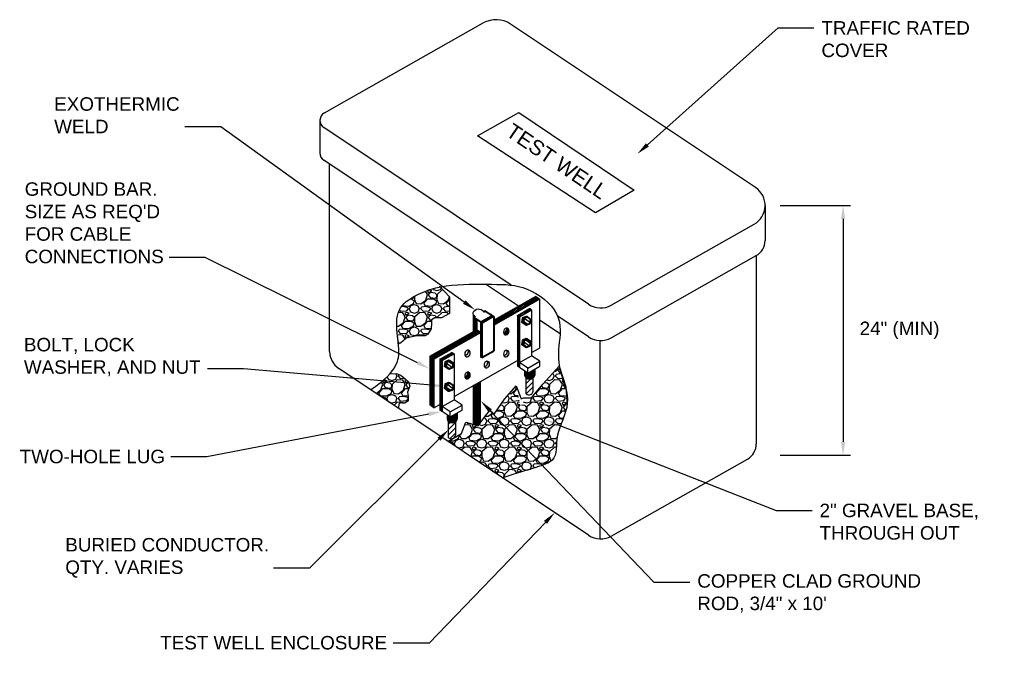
# Model space of a CAD drawing. Header units: inches. Extents: x 0 to 12596, y 564 to 12873.
# Tile 1 of 25: x 341 to 999, y 581 to 1004. Entities that reach past the tile are written whole.
import ezdxf
from ezdxf import colors
from ezdxf.entities.mleader import LeaderData, LeaderLine
from ezdxf.math import Vec2, Vec3

# ---------------------------------------------------------------- set-up
doc = ezdxf.new("R2010")
doc.units = ezdxf.units.IN
doc.header["$MEASUREMENT"] = 0
doc.layers.add('E-DETL-FINE', color=253, linetype='Continuous')
doc.layers.add('E-STD-TEXT', color=7, linetype='Continuous', lineweight=25)
doc.styles.get("Standard").update_dxf_attribs({"font": 'arial.ttf'})
doc.dimstyles.get("Standard").update_dxf_attribs({"dimtxt": 0.18, "dimasz": 0.18, "dimexe": 0.18, "dimexo": 0.0625, "dimgap": 0.09, "dimtad": 0, "dimtih": 1, "dimtoh": 1, "dimdec": 4, "dimzin": 0, "dimdsep": 46, "dimtxsty": 'Standard', "dimcen": 0.09, "dimadec": 0, "dimazin": 0, "dimtfac": 1, "dimtdec": 4, "dimtofl": 0, "dimtmove": 0, "dimatfit": 3, "dimfxl": 1, "dimtolj": 1, "dimtzin": 0, "dimarcsym": 0})
pattern_1 = [(228.012788, (-1889.72, 90.804), (-120, -135), [2.01804, -199.78632]), (184.96974, (-1891.07, 89.30403), (180, 15), [3.46302, -342.83887]), (132.510447, (-1894.52, 89.004), (150, -165), [2.44182, -241.74049]), (267.27369, (-1900.37, 85.254), (15, 300), [3.15357, -312.20337]), (292.833654, (-1900.52, 82.104), (-75, 180), [3.092325, -306.1406]), (357.27369, (-1899.32, 79.254), (-300, 15), [3.15357, -312.20337]), (37.69424, (-1896.17, 79.10403), (-195, -150), [4.170435, -412.87273]), (72.255328, (-1892.87, 81.65403), (105, 330), [3.93732, -389.79482]), (121.429566, (-1891.67, 85.404), (-120, 195), [3.16425, -313.2611]), (175.23636, (-1893.32, 88.104), (165, -15), [3.61248, -177.01144]), (222.397438, (-1896.91997, 88.40403), (-180, -165), [4.67172, -462.500625]), (138.814075, (-1885.52, 85.104), (-105, 90), [1.594515, -157.85767]), (171.469234, (-1886.72, 86.154), (195, -30), [3.033555, -300.32267]), (225, (-1889.72, 86.604), (-2e-15, -15), [2.121315, -19.09189]), (203.19859, (-1890.77, 88.404), (75, 30), [1.14237, -113.09423]), (291.80141, (-1891.82, 87.954), (-15, 45), [1.615545, -79.16193]), (30.96376, (-1891.22, 86.454), (45, 30), [2.623935, -84.84034]), (161.56505, (-1888.97, 87.804), (30, -15), [1.897365, -45.5368]), (16.38954, (-1900.52, 87.954), (150, 45), [2.658, -263.14268]), (70.346176, (-1897.97, 88.704), (-60, -165), [2.229915, -220.76112]), (293.19859, (-1888.97, 90.804), (-30, 75), [2.284725, -111.95187]), (343.61046, (-1888.07, 88.704), (-150, 45), [2.658, -263.14268]), (339.443955, (-1900.52, 78.654), (-75, 30), [2.5632, -125.59686]), (294.77514, (-1898.12, 77.754), (-75, 165), [2.14767, -212.619646]), (66.80141, (-1888.82, 75.804), (30, 75), [2.284725, -111.95187]), (17.354025, (-1887.92, 77.904), (-195, -60), [2.514465, -248.931354]), (69.443955, (-1896.17, 75.804), (-30, -75), [1.2816, -126.87846]), (101.30993, (-1889.72, 75.804), (-15, 60), [0.76485, -75.72044]), (165.96376, (-1889.87, 76.554), (45, -15), [3.092325, -58.75426]), (186.009006, (-1892.87, 77.304), (150, 15), [2.86575, -283.70885]), (303.69007, (-1891.22, 85.104), (-15, 30), [2.16333, -51.91994]), (353.157227, (-1890.02, 83.30403), (255, -30), [3.77691, -373.91344]), (60.945396, (-1886.27, 82.854), (-60, -105), [1.54434, -152.89011]), (90, (-1885.52, 84.204), (-15, 15), [0.9, -14.1]), (120.256437, (-1893.17, 77.754), (60, -105), [2.08386, -206.3028]), (48.012788, (-1894.22, 79.554), (120, 135), [4.03608, -197.76828]), (0, (-1891.52, 82.554), (15, 15), [3.9, -11.1]), (325.304846, (-1887.62, 82.554), (150, -105), [2.37171, -234.799115]), (254.0546, (-1885.67, 81.204), (-15, -60), [2.18403, -107.01762]), (207.645975, (-1886.27, 79.10403), (-285, -150), [3.555975, -352.04211]), (175.42608, (-1889.42, 77.45403), (-195, 15), [3.761985, -372.4361])]
pattern_2 = [(45, (-1224.7806, -254.8712), (-0.51088465, 0.51088465), [])]
pattern_3 = [(45, (-3349.3306, 165.42412), (-0.22097087, 0.22097087), [])]
pattern_4 = [(45, (-3349.3306, 165.424), (-1.767767, 1.767767), [])]
pattern_5 = [(45, (-1172.9705, -225.5628), (-0.51088465, 0.51088465), [])]
pattern_6 = [(145, (-1906.5093, -2.0183), (-1.0754558, -1.5359101), [])]

# ---------------------------------------------------------------- blocks, each defined once
blk = doc.blocks.new('*D29')
at = {"layer": 'Defpoints', "color": 0, "transparency": 16777216}
for p in [(838.9, 879.9), (838.89, 713.06), (891, 713.05)]:
    blk.add_point(p, dxfattribs=at)
at = {"layer": 'E-STD-TEXT', "color": 0, "lineweight": -2, "transparency": 16777216}
for p, q in [((848.9, 879.9), (896.01, 879.9)), ((891.01, 870.9), (891, 722.05)), ((848.89, 713.06), (896, 713.05))]:
    blk.add_line(p, q, dxfattribs=at)
at = {"layer": 'E-STD-TEXT', "color": 0, "transparency": 16777216}
for points in [[(889.51, 870.9), (892.51, 870.9), (891.01, 879.9)], [(889.5, 722.05), (892.5, 722.05), (891, 713.05)]]:
    blk.add_solid(points, dxfattribs=at)
at = {"layer": 'E-STD-TEXT', "color": 0, "transparency": 16777216, "insert": (928.74, 796.48), "char_height": 9, "width": 73.9799, "attachment_point": 5}
blk.add_mtext('\\A1;24" (MIN)', dxfattribs=at)

msp = doc.modelspace()

# ---------------------------------------------------------------- hatches: boundary and pattern name
at = {"layer": 'E-DETL-FINE'}
h = msp.add_hatch(dxfattribs=at)
h.set_pattern_fill('GRAVEL', color=256, scale=15)
h.set_pattern_definition(pattern_1)
edge = h.paths.add_edge_path()
edge.add_line((616.01774, 803.46991), (618.22709, 804.94207))
edge.add_line((618.22709, 804.94207), (622.71607, 804.97516))
edge.add_line((622.71607, 804.97516), (628.04926, 807.73912))
edge.add_line((628.04926, 807.73912), (627.95047, 818.99248))
edge.add_line((627.95047, 818.99248), (621.79855, 825.47348))
edge.add_spline(control_points=[(621.79855, 825.47348), (613.96162, 823.82472), (600.12236, 817.8738), (591.59977, 808.67398), (592.962, 796.32836), (593.57903, 790.20577)], knot_values=[1.183360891, 1.183360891, 1.183360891, 1.183360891, 2.041166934, 3.041166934, 3.857806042, 3.857806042, 3.857806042, 3.857806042], degree=3, periodic=0)
edge.add_line((593.57903, 790.20577), (593.70437, 789.33583))
edge.add_line((593.70437, 789.33583), (594.66064, 787.52138))
edge.add_line((594.66064, 787.52138), (596.86999, 789.23891))
edge.add_line((596.86999, 789.23891), (599.07933, 791.20182))
edge.add_line((599.07933, 791.20182), (605.95286, 792.91935))
edge.add_line((605.95286, 792.91935), (611.84453, 792.91935))
edge.add_line((611.84453, 792.91935), (613.56291, 793.90079))
edge.add_line((613.56291, 793.90079), (615.77226, 797.58122))
edge.add_line((615.77226, 797.58122), (616.01774, 801.26163))
edge.add_line((616.01774, 801.26163), (616.01774, 803.46991))
h = msp.add_hatch(dxfattribs=at)
h.set_pattern_fill('ANSI31', color=256, scale=5.78)
h.set_pattern_definition(pattern_2)
h.paths.add_polyline_path([(688.27126, 817.22546), (685.426, 819.12324), (657.63743, 803.40353), (657.63743, 799.89622)])
h.paths.add_polyline_path([(649.01865, 795.02066), (646.17338, 796.91844), (614.82823, 779.18682), (617.6735, 777.28904)])
h.paths.add_polyline_path([(617.6735, 777.28904), (614.82823, 779.18682), (614.82823, 746.65816), (617.6735, 744.76039)])
h = msp.add_hatch(dxfattribs=at)
h.set_pattern_fill('ANSI31', color=256, scale=5.78)
h.set_pattern_definition(pattern_5)
h.paths.add_polyline_path([(673.44383, 806.53021), (674.86646, 805.58132), (682.87882, 810.11383), (681.45618, 811.06272)])
h.paths.add_polyline_path([(673.44383, 776.30908), (674.86646, 777.11385), (674.86646, 805.58132), (673.44383, 806.53021)])
h = msp.add_hatch(dxfattribs=at)
h.set_pattern_fill('ANSI31', color=256, scale=15, angle=100)
h.set_pattern_definition(pattern_6)
h.paths.add_polyline_path([(628.5054, 761.31564), (626.04971, 760.27383), (625.72409, 757.62623), (627.85417, 756.02044), (630.30987, 757.06225), (630.63548, 759.70985)])
h.paths.add_polyline_path([(681.98125, 786.34337), (682.30686, 788.99097), (680.17678, 790.59677), (677.72109, 789.55496), (677.39547, 786.90736), (679.52555, 785.30156)])
h.paths.add_polyline_path([(677.72109, 804.4192), (677.39547, 801.7716), (679.52555, 800.1658), (681.98125, 801.20761), (682.30686, 803.85521), (680.17678, 805.461)])
h = msp.add_hatch(dxfattribs=at)
h.set_pattern_fill('ANSI31', color=92, scale=2.5)
h.set_pattern_definition(pattern_3)
h.paths.add_polyline_path([(645.46207, 804.49408), (644.86595, 804.88963, -0.55978077), (644.88771, 805.50513), (644.90511, 805.51497, 0.558884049), (644.92769, 806.12993), (643.99357, 806.75299), (643.99357, 795.68535), (645.46207, 796.51606)])
h = msp.add_hatch(color=256, dxfattribs=at)
h.dxf.hatch_style = 1
h.paths.add_polyline_path([(646.17338, 804.02209), (645.46207, 804.49408), (645.46207, 796.51606), (646.17338, 796.91844)])
h = msp.add_hatch(color=256, dxfattribs=at)
h.dxf.hatch_style = 1
h.paths.add_polyline_path([(657.09831, 805.81209, -0.245229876), (657.43238, 805.8234), (656.72106, 806.29784, 0.245229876), (656.38699, 806.28653), (649.75218, 802.53329, 0.270305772), (649.01865, 801.27558), (649.01865, 778.75634), (649.72996, 778.28189), (649.72996, 800.80113, -0.270305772), (650.46349, 802.05884)])
h = msp.add_hatch(color=256, dxfattribs=at)
h.dxf.hatch_style = 1
edge = h.paths.add_edge_path()
edge.add_ellipse((665.95629, 795.71728), major_axis=(0.68175, 2.16771), ratio=0.79762336, start_angle=139.20789336, end_angle=374.62488649)
edge.add_ellipse((664.53365, 796.66617), major_axis=(0.68175, 2.16771), ratio=0.79762336, start_angle=194.62488649, end_angle=319.20789336, ccw=False)
h = msp.add_hatch(color=256, dxfattribs=at)
h.dxf.hatch_style = 1
edge = h.paths.add_edge_path()
edge.add_ellipse((640.05259, 781.06306), major_axis=(0.68175, 2.16771), ratio=0.79762336, start_angle=139.20789336, end_angle=374.62488649)
edge.add_ellipse((638.62996, 782.01195), major_axis=(0.68175, 2.16771), ratio=0.79762336, start_angle=194.62488649, end_angle=319.20789336, ccw=False)
edge = h.paths.add_edge_path()
edge.add_ellipse((652.97238, 773.61343), major_axis=(0.68175, 2.16771), ratio=0.79762336, start_angle=139.20789336, end_angle=374.62488649)
edge.add_ellipse((651.54975, 774.56232), major_axis=(0.68175, 2.16771), ratio=0.79762336, start_angle=194.62488649, end_angle=319.20789336, ccw=False)
edge = h.paths.add_edge_path()
edge.add_ellipse((665.95629, 780.95829), major_axis=(0.68175, 2.16771), ratio=0.79762336, start_angle=139.20789336, end_angle=374.62488649)
edge.add_ellipse((664.53365, 781.90718), major_axis=(0.68175, 2.16771), ratio=0.79762336, start_angle=194.62488649, end_angle=319.20789336, ccw=False)
h = msp.add_hatch(dxfattribs=at)
h.set_pattern_fill('ANSI31', color=256, scale=5.78)
h.set_pattern_definition(pattern_2)
h.paths.add_polyline_path([(621.63374, 777.22178), (623.05637, 776.27289), (631.06873, 780.8054), (629.6461, 781.75429)])
h.paths.add_polyline_path([(621.63374, 747.00065), (623.05637, 747.80542), (623.05637, 776.27289), (621.63374, 777.22178)])
h = msp.add_hatch(dxfattribs=at)
h.set_pattern_fill('ANSI31', color=256, scale=5.78)
h.set_pattern_definition(pattern_5)
h.paths.add_polyline_path([(673.44383, 772.58362), (674.86646, 771.63473), (674.86646, 777.11385), (673.44383, 776.30908)])
h = msp.add_hatch(dxfattribs=at)
h.set_pattern_fill('ANSI31', color=256, scale=15, angle=100)
h.set_pattern_definition(pattern_6)
h.paths.add_polyline_path([(630.63548, 774.57408), (628.5054, 776.17988), (626.04971, 775.13807), (625.72409, 772.49047), (627.85417, 770.88468), (630.30987, 771.92648)])
h = msp.add_hatch(dxfattribs=at)
h.set_pattern_fill('GRAVEL', color=256, scale=15)
h.set_pattern_definition(pattern_1)
edge = h.paths.add_edge_path()
edge.add_spline(control_points=[(663.59875, 697.94599), (682.52543, 704.42401), (702.48663, 707.58679), (697.01983, 725.60686), (705.73083, 739.77065), (706.65242, 746.77626)], knot_values=[10.042855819, 10.042855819, 10.042855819, 10.042855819, 11.042855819, 12.042855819, 13, 13, 13, 13], degree=3, periodic=0)
edge.add_line((706.65242, 746.77626), (706.04795, 756.14831))
edge.add_spline(control_points=[(706.04795, 756.14831), (705.16641, 758.90249), (704.63202, 761.22631), (703.42553, 764.95624)], knot_values=[9.183399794, 9.183399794, 9.183399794, 9.183399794, 9.614360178, 9.614360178, 9.614360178, 9.614360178], degree=3, periodic=0)
edge.add_line((703.42553, 764.95624), (701.37726, 772.19171))
edge.add_line((701.37726, 772.19171), (690.49965, 760.49346))
edge.add_line((690.49965, 760.49346), (683.35206, 752.10533))
edge.add_arc((681.26927, 753.98387), 2.8048, 245.57253124, 317.95155867, ccw=False)
edge.add_line((680.10937, 751.43013), (678.65013, 751.4031))
edge.add_line((678.65013, 751.4031), (675.43649, 745.28676))
edge.add_line((675.43649, 745.28676), (672.67012, 759.38472))
edge.add_line((672.67012, 759.38472), (664.74365, 750.50467))
edge.add_line((664.74365, 750.50467), (657.88068, 740.58298))
edge.add_line((657.88068, 740.58298), (655.13404, 743.24692))
edge.add_line((655.13404, 743.24692), (652.16237, 739.40392))
edge.add_line((652.16237, 739.40392), (647.12325, 732.71877))
edge.add_line((647.12325, 732.71877), (639.04446, 735.21687))
edge.add_line((639.04446, 735.21687), (636.10315, 727.63215))
edge.add_line((636.10315, 727.63215), (627.00101, 722.35651))
edge.add_line((627.00101, 722.35651), (663.59875, 697.94599))
h = msp.add_hatch(color=256, dxfattribs=at)
h.dxf.hatch_style = 1
edge = h.paths.add_edge_path()
edge.add_line((684.94748, 766.47835), (684.94748, 770.61169))
edge.add_line((684.94748, 770.61169), (680.32265, 767.99548))
edge.add_line((680.32265, 767.99548), (678.254, 769.37526))
edge.add_line((678.254, 769.37526), (678.254, 766.47835))
edge.add_ellipse((681.60074, 766.47835), major_axis=(3.34674, 0), ratio=0.734893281, start_angle=180, end_angle=360)
h = msp.add_hatch(dxfattribs=at)
h.set_pattern_fill('GRAVEL', color=256, scale=15)
h.set_pattern_definition(pattern_1)
edge = h.paths.add_edge_path()
edge.add_line((593.71681, 744.55691), (594.11305, 746.57289))
edge.add_line((594.11305, 746.57289), (594.21625, 747.4046))
edge.add_line((594.21625, 747.4046), (595.52016, 748.21176))
edge.add_line((595.52016, 748.21176), (596.36259, 747.88793))
edge.add_line((596.36259, 747.88793), (598.12314, 747.83738))
edge.add_line((598.12314, 747.83738), (600.41491, 749.43085))
edge.add_line((600.41491, 749.43085), (600.41491, 752.51819))
edge.add_line((600.41491, 752.51819), (599.91668, 755.30675))
edge.add_line((599.91668, 755.30675), (601.61058, 759.1908))
edge.add_line((601.61058, 759.1908), (600.71384, 762.17853))
edge.add_line((600.71384, 762.17853), (598.72101, 763.97117))
edge.add_line((598.72101, 763.97117), (595.73179, 766.46096))
edge.add_line((595.73179, 766.46096), (593.34037, 767.45688))
edge.add_line((593.34037, 767.45688), (588.32326, 767.64712))
edge.add_spline(control_points=[(588.32326, 767.64712), (585.49243, 764.395), (581.3537, 760.82173), (575.3445, 756.81115)], knot_values=[0, 0, 0, 0, 0.308243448, 0.308243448, 0.308243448, 0.308243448], degree=3, periodic=0)
edge.add_line((575.3445, 756.81115), (593.71681, 744.55691))
h = msp.add_hatch(color=256, dxfattribs=at)
h.dxf.hatch_style = 1
edge = h.paths.add_edge_path()
edge.add_ellipse((640.05124, 766.30407), major_axis=(0.68175, 2.16771), ratio=0.79762336, start_angle=139.20789336, end_angle=374.62488649)
edge.add_ellipse((638.62861, 767.25296), major_axis=(0.68175, 2.16771), ratio=0.79762336, start_angle=194.62488649, end_angle=319.20789336, ccw=False)
h = msp.add_hatch(dxfattribs=at)
h.set_pattern_fill('ANSI31', color=92, scale=20)
h.set_pattern_definition(pattern_4)
edge = h.paths.add_edge_path()
edge.add_ellipse((681.60074, 766.47835), major_axis=(3.34674, 0), ratio=0.734893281, start_angle=223.7736179, end_angle=316.2152441, ccw=False)
edge.add_line((679.18413, 764.77684), (679.18413, 754.12668))
edge.add_arc((681.06528, 756.43919), 2.98101, 230.87273029, 368.1200465)
edge.add_line((684.01641, 756.86026), (684.0169, 764.7765))
h = msp.add_hatch(dxfattribs=at)
h.set_pattern_fill('ANSI31', color=92, scale=2.5)
h.set_pattern_definition(pattern_3)
h.paths.add_polyline_path([(643.99357, 734.21976, 0.682943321), (648.82529, 736.95725), (648.82529, 762.38263), (643.99357, 759.64938)])
h = msp.add_hatch(dxfattribs=at)
h.set_pattern_fill('ANSI31', color=256, scale=5.78)
h.set_pattern_definition(pattern_2)
h.paths.add_polyline_path([(621.63374, 743.2752), (623.05637, 742.32631), (623.05637, 747.80542), (621.63374, 747.00065)])
h = msp.add_hatch(color=256, dxfattribs=at)
h.dxf.hatch_style = 1
edge = h.paths.add_edge_path()
edge.add_line((633.13739, 737.16992), (633.13739, 741.30327))
edge.add_line((633.13739, 741.30327), (628.51257, 738.68705))
edge.add_line((628.51257, 738.68705), (626.44391, 740.06684))
edge.add_line((626.44391, 740.06684), (626.44391, 737.16992))
edge.add_ellipse((629.79065, 737.16992), major_axis=(3.34674, 0), ratio=0.734893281, start_angle=180, end_angle=360)
h = msp.add_hatch(dxfattribs=at)
h.set_pattern_fill('ANSI31', color=92, scale=20)
h.set_pattern_definition(pattern_4)
edge = h.paths.add_edge_path()
edge.add_arc((629.25519, 727.13077), 2.98101, 230.87273029, 368.1200465)
edge.add_line((632.20632, 727.55183), (632.20681, 735.46807))
edge.add_ellipse((629.79065, 737.16992), major_axis=(3.34674, 0), ratio=0.734893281, start_angle=223.7736179, end_angle=316.2152441, ccw=False)
edge.add_line((627.37404, 735.46842), (627.37404, 724.81826))

# ---------------------------------------------------------------- linework, layer by layer
for p, q in [((544.42836, 941.76513), (650.62405, 1001.83892)), ((832.46581, 891.92424), (668.84929, 1001.05569)), ((541.49425, 936.7343), (541.49425, 914.97717)), ((721.01147, 813.90465), (544.06699, 931.92577)), ((669.17919, 826.71941), (544.06699, 910.16865)), ((547.96344, 782.3507), (547.96344, 907.56973)), ((838.89766, 879.90294), (838.8901, 856.45229)), ((736.14435, 813.34886), (831.56239, 867.32585)), ((736.14435, 791.59174), (833.02188, 846.39435)), ((833.02188, 846.39435), (833.02188, 720.64088)), ((674.05866, 812.69285), (652.09936, 827.3396)), ((657.63743, 803.40353), (685.426, 819.12324)), ((657.63743, 799.89622), (688.27126, 817.22546)), ((688.27126, 817.22546), (685.426, 819.12324)), ((688.27126, 817.22546), (688.27126, 784.6968)), ((650.83138, 809.09531), (648.88665, 810.39244)), ((673.44383, 806.53021), (681.45618, 811.06272)), ((674.86646, 805.58132), (682.87882, 810.11383)), ((682.87882, 810.11383), (681.45618, 811.06272)), ((682.87882, 810.11383), (682.85477, 779.49098)), ((644.92769, 806.12993), (643.99357, 806.75299)), ((673.44383, 806.53021), (673.44383, 772.58362)), ((674.86646, 805.58132), (674.86646, 771.63473)), ((701.89491, 794.1262), (688.27126, 803.21311)), ((721.01147, 792.14753), (700.36981, 805.91542)), ((614.82823, 779.18682), (646.17338, 796.91844)), ((649.01865, 795.02066), (646.17338, 796.91844)), ((617.6735, 777.28904), (649.01865, 795.02066)), ((728.49928, 789.72856), (728.49928, 657.23302)), ((682.85646, 781.63371), (688.27126, 784.6968)), ((617.6735, 777.28904), (614.82823, 779.18682)), ((614.82823, 779.18682), (614.82823, 746.65816)), ((617.6735, 777.28904), (617.6735, 744.76039)), ((621.63374, 777.22178), (629.6461, 781.75429)), ((623.05637, 776.27289), (621.63374, 777.22178)), ((621.63374, 777.22178), (621.63374, 743.2752)), ((623.05637, 776.27289), (631.06873, 780.8054)), ((631.06873, 780.8054), (629.6461, 781.75429)), ((631.06873, 780.8054), (631.04469, 750.18256)), ((631.04637, 752.32528), (673.44383, 776.30908)), ((674.86646, 774.97208), (682.87882, 779.50458)), ((688.33501, 775.86533), (682.87882, 779.50458)), ((721.01147, 659.65198), (554.01695, 771.03653)), ((623.05637, 776.27289), (623.05637, 742.32631)), ((674.86646, 771.63473), (673.44383, 772.58362)), ((680.32265, 771.33283), (674.86646, 774.97208)), ((680.32265, 767.99548), (674.86646, 771.63473)), ((680.32265, 771.33283), (688.33501, 775.86533)), ((680.32265, 767.99548), (688.33501, 772.52799)), ((680.32265, 767.99548), (680.32265, 771.33283)), ((684.94748, 770.61169), (684.94748, 766.47835)), ((684.94748, 770.61169), (684.94748, 770.61169)), ((688.33501, 772.52799), (688.33501, 775.86533)), ((678.254, 769.37526), (678.254, 766.47835)), ((678.254, 769.37526), (678.254, 769.37526)), ((623.05637, 745.66365), (631.06873, 750.19616)), ((636.52492, 746.5569), (631.06873, 750.19616)), ((617.6735, 744.76039), (614.82823, 746.65816)), ((617.6735, 744.76039), (621.63374, 747.00065)), ((628.51257, 742.0244), (623.05637, 745.66365)), ((628.51257, 742.0244), (636.52492, 746.5569)), ((636.52492, 743.21956), (636.52492, 746.5569)), ((623.05637, 742.32631), (621.63374, 743.2752)), ((628.51257, 738.68705), (623.05637, 742.32631)), ((626.44391, 740.06684), (626.44391, 737.16992)), ((626.44391, 740.06684), (626.44391, 740.06684)), ((628.51257, 738.68705), (636.52492, 743.21956)), ((628.51257, 738.68705), (628.51257, 742.0244)), ((633.13739, 741.30327), (633.13739, 737.16992)), ((633.13739, 741.30327), (633.13739, 741.30327)), ((736.14435, 659.09619), (827.15366, 710.57921))]:
    msp.add_line(p, q, dxfattribs=at)
at = {"layer": 'E-DETL-FINE', "lineweight": 40}
for p, q in [((651.2097, 809.08142), (651.74028, 809.38156)), ((657.43238, 805.8234), (652.1186, 809.36766)), ((649.21543, 802.00357), (644.86574, 804.88976)), ((644.88771, 805.50513), (644.90511, 805.51497)), ((645.46207, 804.49056), (645.46207, 796.51606)), ((646.17338, 804.01612), (646.17338, 796.91844)), ((649.75218, 802.53329), (656.38699, 806.28653)), ((650.46349, 802.05884), (657.09831, 805.81209)), ((657.63743, 805.49766), (657.63743, 782.75506)), ((676.75123, 804.6027), (677.72109, 804.4192)), ((680.17678, 805.461), (679.20693, 805.64451)), ((649.01865, 801.27558), (649.01865, 778.75634)), ((649.72996, 800.80113), (649.72996, 778.28189)), ((677.39547, 801.7716), (676.42561, 801.9551)), ((678.55569, 800.3493), (679.52555, 800.1658)), ((677.72109, 789.55496), (676.75123, 789.73846)), ((680.17678, 790.59677), (679.20693, 790.78027)), ((677.39547, 786.90736), (676.42561, 787.09086)), ((678.55569, 785.48507), (679.52555, 785.30156)), ((628.5054, 776.17988), (627.53555, 776.36338)), ((649.72996, 778.28189), (649.01865, 778.75634)), ((649.72996, 778.28189), (657.63743, 782.75506)), ((625.72409, 772.49047), (624.75423, 772.67397)), ((625.07985, 775.32157), (626.04971, 775.13807)), ((626.88431, 771.06818), (627.85417, 770.88468)), ((625.72409, 757.62623), (624.75423, 757.80974)), ((626.04971, 760.27383), (625.07985, 760.45734)), ((628.5054, 761.31564), (627.53555, 761.49914)), ((626.88431, 756.20394), (627.85417, 756.02044))]:
    msp.add_line(p, q, dxfattribs=at)
at = {"layer": 'E-DETL-FINE', "color": 92}
for p, q in [((643.99357, 795.68535), (643.99357, 806.75299)), ((679.18413, 754.12668), (679.18413, 764.77684)), ((684.01641, 756.86026), (684.0169, 764.7765)), ((643.99357, 734.21976), (643.99357, 759.64938)), ((648.82529, 736.95301), (648.82529, 762.38263)), ((627.37404, 724.81826), (627.37404, 735.46842)), ((632.20632, 727.55183), (632.20681, 735.46807))]:
    msp.add_line(p, q, dxfattribs=at)
at = {"layer": 'E-DETL-FINE'}
msp.add_lwpolyline([(674.25874, 941.93972), (751.44767, 890.14915), (725.53321, 874.93868), (646.84935, 926.33024)], close=True, dxfattribs=at)
for points in [[(621.25023, 826.05113), (627.95047, 818.99248), (628.04926, 807.73912), (622.71607, 804.97516), (618.22709, 804.94207), (616.01774, 803.46991), (616.01774, 801.26163), (615.77226, 797.58122), (613.56291, 793.90079), (611.84453, 792.91935), (605.95286, 792.91935), (599.07933, 791.20182), (596.86999, 789.23891), (594.66064, 787.52138), (593.70437, 789.33583), (593.27748, 792.29861)], [(627.00101, 722.35651), (636.10315, 727.63215), (639.04446, 735.21687), (647.12325, 732.71877), (652.16237, 739.40392), (655.13404, 743.24692), (657.88068, 740.58298), (664.74365, 750.50467), (672.67012, 759.38472), (675.84154, 750.88465), (677.52098, 751.4477), (682.80586, 751.52056), (690.46546, 760.64286), (701.38353, 772.49087), (705.84545, 758.80631), (706.65242, 746.77626)], [(588.29609, 767.64815), (593.34037, 767.45688), (595.73179, 766.46096), (598.72101, 763.97117), (600.71384, 762.17853), (601.61058, 759.1908), (599.91668, 755.30675), (600.41491, 752.51819), (600.41491, 749.43085), (598.12314, 747.83738), (596.36259, 747.88793), (595.52016, 748.21176), (594.71303, 747.71212), (594.19184, 747.20791), (594.11305, 746.57289), (593.65917, 744.26363)]]:
    msp.add_lwpolyline(points, dxfattribs=at)
at = {"layer": 'E-DETL-FINE', "lineweight": 40}
for points in [[(679.20693, 805.64451), (679.20693, 805.64451), (679.20693, 805.64451), (679.20693, 805.64451), (676.75123, 804.6027), (676.42561, 801.9551), (678.55569, 800.3493), (678.55569, 800.3493)], [(679.20693, 790.78027), (679.20693, 790.78027), (679.20693, 790.78027), (679.20693, 790.78027), (676.75123, 789.73846), (676.42561, 787.09086), (678.55569, 785.48507), (678.55569, 785.48507)], [(627.53555, 776.36338), (627.53555, 776.36338), (627.53555, 776.36338), (627.53555, 776.36338), (625.07985, 775.32157), (624.75423, 772.67397), (626.88431, 771.06818), (626.88431, 771.06818)], [(627.53555, 761.49914), (627.53555, 761.49914), (627.53555, 761.49914), (627.53555, 761.49914), (625.07985, 760.45734), (624.75423, 757.80974), (626.88431, 756.20394), (626.88431, 756.20394)]]:
    msp.add_lwpolyline(points, dxfattribs=at)
for points in [[(682.30686, 803.85521), (680.17678, 805.461), (677.72109, 804.4192), (677.39547, 801.7716), (679.52555, 800.1658), (681.98125, 801.20761)], [(682.30686, 788.99097), (680.17678, 790.59677), (677.72109, 789.55496), (677.39547, 786.90736), (679.52555, 785.30156), (681.98125, 786.34337)], [(630.63548, 774.57408), (628.5054, 776.17988), (626.04971, 775.13807), (625.72409, 772.49047), (627.85417, 770.88468), (630.30987, 771.92648)], [(630.63548, 759.70985), (628.5054, 761.31564), (626.04971, 760.27383), (625.72409, 757.62623), (627.85417, 756.02044), (630.30987, 757.06225)]]:
    msp.add_lwpolyline(points, close=True, dxfattribs=at)
at = {"layer": 'E-DETL-FINE'}
for centre, radius, start, end in [((659.08031, 986.17448), 17.80121, 56.71653076, 118.36187475), ((547.27425, 936.7343), 5.78, 119.4963884, 236.29690175), ((547.27425, 914.97717), 5.78, 180, 236.29690175), ((824.44766, 879.90294), 14.45, 299.4963884, 56.29690175), ((827.3301, 856.45602), 11.56, 299.4963884, 359.98152327), ((729.02962, 825.92595), 14.45, 236.29690175, 299.4963884), ((644.72724, 805.8294), 0.36125, 299.4963884, 56.29690175), ((729.02962, 804.16883), 14.45, 236.29690175, 299.4963884), ((561.56344, 782.3507), 13.6, 180, 236.29690175), ((821.46188, 720.64088), 11.56, 299.4963884, 0), ((729.02962, 671.67328), 14.45, 236.29690175, 299.4963884)]:
    msp.add_arc(centre, radius, start, end, dxfattribs=at)
at = {"layer": 'E-DETL-FINE', "lineweight": 40}
for centre, radius, start, end in [((651.91814, 809.06713), 0.36125, 56.29690175, 119.4963884), ((645.06558, 805.19071), 0.36125, 119.4963884, 236.41481467), ((651.03184, 809.39585), 0.36125, 236.29690175, 299.4963884), ((655.79283, 806.94201), 0.289, 56.29690175, 119.4963884), ((656.56486, 805.97211), 0.36125, 48.2123156, 119.4963884), ((657.27618, 805.49766), 0.36125, 0, 119.4963884), ((650.46365, 801.27558), 1.445, 119.4963884, 180), ((651.17496, 800.80113), 1.445, 119.4963884, 180)]:
    msp.add_arc(centre, radius, start, end, dxfattribs=at)
at = {"layer": 'E-DETL-FINE', "color": 92}
for centre in [(681.06528, 756.43919), (629.25519, 727.13077)]:
    msp.add_arc(centre, 2.98101, 230.87273029, 8.1200465, dxfattribs=at)
at = {"layer": 'E-DETL-FINE', "color": 114, "true_color": 0x139b48}
msp.add_arc((645.87473, 736.53226), 2.98101, 230.87273029, 8.1200465, dxfattribs=at)
at = {"layer": 'E-DETL-FINE', "extrusion": (0, 0, -1)}
for centre, major_axis, ratio, start_param, end_param in [((646.69765, 808.28265), (2.70407, 1.52967), 0.754073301, 3.141592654, 5.953944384), ((665.95629, 795.71728), (0.68175, 2.16771), 0.79762336, -6.283185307, 0), ((664.53365, 796.66617), (0.68175, 2.16771), 0.79762336, 0.71195657, 2.886340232), ((640.05259, 781.06306), (0.68175, 2.16771), 0.79762336, -6.283185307, 0), ((638.62996, 782.01195), (0.68175, 2.16771), 0.79762336, 0.71195657, 2.886340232), ((665.95629, 780.95829), (0.68175, 2.16771), 0.79762336, -6.283185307, 0), ((664.53365, 781.90718), (0.68175, 2.16771), 0.79762336, 0.71195657, 2.886340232), ((652.97238, 773.61343), (0.68175, 2.16771), 0.79762336, -6.283185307, 0), ((651.54975, 774.56232), (0.68175, 2.16771), 0.79762336, 0.71195657, 2.886340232), ((640.05124, 766.30407), (0.68175, 2.16771), 0.79762336, -6.283185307, 0), ((638.62861, 767.25296), (0.68175, 2.16771), 0.79762336, 0.71195657, 2.886340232)]:
    msp.add_ellipse(centre, major_axis=major_axis, ratio=ratio, start_param=start_param, end_param=end_param, dxfattribs=at)
at = {"layer": 'E-DETL-FINE'}
for centre in [(681.60074, 766.47835), (629.79065, 737.16992)]:
    msp.add_ellipse(centre, major_axis=(3.34674, 0), ratio=0.734893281, start_param=3.141592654, end_param=6.283185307, dxfattribs=at)
msp.add_open_spline([(575.3445, 756.81115), (594.83948, 769.82221), (594.45705, 786.63947), (591.01545, 808.04324), (600.57549, 818.36293), (623.90198, 827.91817), (658.70049, 827.15377), (678.96774, 827.15377), (704.58865, 808.42545), (700.38223, 784.7284), (700.76462, 769.82221), (710.70705, 747.65402), (696.9406, 725.86801), (702.48663, 707.58679), (682.52543, 704.42401), (663.59875, 697.94599)], degree=3, dxfattribs=at)

# ---------------------------------------------------------------- texts
at = {"layer": 'E-STD-TEXT', "insert": (670.04155, 935.76998), "char_height": 10, "attachment_point": 1, "rotation": 325.78242995}
msp.add_mtext_dynamic_manual_height_columns('\\pxqc;TEST WELL', width=78.8940774, gutter_width=48, heights=[0], dxfattribs=at)

# ---------------------------------------------------------------- dimensions: what is measured, and where the dimension line sits
at = {"layer": 'E-STD-TEXT'}
dim = msp.add_linear_dim(base=(891.0031, 713.05377), p1=(838.89766, 879.90294), p2=(838.8901, 713.05613), angle=269.99740306, text='24" (MIN)', dimstyle='Standard', override={"dimtxt": 9, "dimasz": 9, "dimexe": 5, "dimexo": 10, "dimgap": 10, "dimdec": 0, "dimlunit": 3, "dimtmove": 2}, dxfattribs=at)
dim.commit()
dim.dimension.update_dxf_attribs({"geometry": '*D29', "text_midpoint": (928.73812, 796.47772), "dimtype": 161})

# ---------------------------------------------------------------- leaders
ml = msp.add_multileader_mtext('Standard', dxfattribs=at)
ml.set_content('\\A1;TRAFFIC RATED COVER', color=256)
ml.set_leader_properties()
ml.build(insert=Vec2(0, 0))
ml.multileader.update_dxf_attribs({"text_right_attachment_type": 3, "dogleg_length": 24, "arrow_head_size": 9})
ctx = ml.context
ctx.base_point, ctx.char_height, ctx.arrow_head_size, ctx.landing_gap_size, ctx.plane_origin = Vec3(871.53061, 998.43448), 9, 9, 5, Vec3(304.8067, 1136.60341)
ctx.right_attachment = 3
notes = []
notes.append((ctx, [(0, (1, 1, 0), (847.53061, 998.43448), (1, 0), 24, [(0, [(753.5519, 914.35647)], 0, [])])]))
ctx.mtext.insert, ctx.mtext.width, ctx.mtext.flow_direction = Vec3(876.53061, 1003.01122), 116.773193, 5
ml = msp.add_multileader_mtext('Standard', dxfattribs=at)
ml.set_content('\\A1;EXOTHERMIC WELD', color=256)
ml.set_leader_properties()
ml.build(insert=Vec2(0, 0))
ml.multileader.update_dxf_attribs({"text_right_attachment_type": 3, "dogleg_length": 24, "arrow_head_size": 9})
ctx = ml.context
ctx.base_point, ctx.char_height, ctx.arrow_head_size, ctx.landing_gap_size, ctx.plane_origin = Vec3(358.91392, 947.66682), 9, 9, 5, Vec3(667.61673, 1193.10226)
ctx.right_attachment = 3
notes.append((ctx, [(1, (1, 1, 0), (475.24612, 932.5072), (-1, 0), 24, [(0, [(645.21369, 810.11346)], 0, [])])]))
ctx.mtext.insert, ctx.mtext.width, ctx.mtext.flow_direction = Vec3(363.91392, 952.16682), 98.1129565, 5
ml = msp.add_multileader_mtext('Standard', dxfattribs=at)
ml.set_content("\\A1;GROUND BAR.  SIZE AS REQ'D FOR CABLE CONNECTIONS", color=256)
ml.set_leader_properties()
ml.build(insert=Vec2(0, 0))
ml.multileader.update_dxf_attribs({"text_right_attachment_type": 3, "dogleg_length": 24, "arrow_head_size": 9})
ctx = ml.context
ctx.base_point, ctx.char_height, ctx.arrow_head_size, ctx.landing_gap_size, ctx.plane_origin = Vec3(339.21966, 890.78155), 9, 9, 5, Vec3(742.69575, 1142.82065)
ctx.right_attachment = 3
notes.append((ctx, [(1, (1, 1, 0), (464.8404, 845.14307), (-1, 0), 24, [(0, [(614.82823, 770.88197)], 0, [])])]))
ctx.mtext.insert, ctx.mtext.width, ctx.mtext.flow_direction = Vec3(344.21966, 895.35828), 109.1705967, 5
ml = msp.add_multileader_mtext('Standard', dxfattribs=at)
ml.set_content('\\A1;BOLT, LOCK WASHER, AND NUT', color=256)
ml.set_leader_properties()
ml.build(insert=Vec2(0, 0))
ml.multileader.update_dxf_attribs({"text_right_attachment_type": 3, "dogleg_length": 24, "arrow_head_size": 9})
ctx = ml.context
ctx.base_point, ctx.char_height, ctx.arrow_head_size, ctx.landing_gap_size, ctx.plane_origin = Vec3(338.68975, 786.09264), 9, 9, 5, Vec3(194.52671, 991.02509)
ctx.right_attachment = 3
notes.append((ctx, [(1, (1, 1, 0), (490.33436, 770.77954), (-1, 0), 24, [(0, [(624.90945, 759.10734)], 0, [])])]))
ctx.mtext.insert, ctx.mtext.width, ctx.mtext.flow_direction = Vec3(343.68975, 791.48282), 130.6562397, 5
ml = msp.add_multileader_mtext('Standard', dxfattribs=at)
ml.set_content('\\A1;COPPER CLAD GROUND ROD, 3/4" x 10\'', color=256)
ml.set_leader_properties()
ml.build(insert=Vec2(0, 0))
ml.multileader.update_dxf_attribs({"text_right_attachment_type": 3, "dogleg_length": 24, "arrow_head_size": 9})
ctx = ml.context
ctx.base_point, ctx.char_height, ctx.arrow_head_size, ctx.landing_gap_size, ctx.plane_origin = Vec3(788.5991, 628.27484), 9, 9, 5, Vec3(232.83337, 842.85892)
ctx.right_attachment = 3
notes.append((ctx, [(0, (1, 1, 0), (764.5991, 628.27484), (1, 0), 24, [(0, [(649.01874, 749.29893)], 0, [])])]))
ctx.mtext.insert, ctx.mtext.width, ctx.mtext.flow_direction = Vec3(793.5991, 633.66502), 162.0879529, 5
ml = msp.add_multileader_mtext('Standard', dxfattribs=at)
ml.set_content('\\A1;TWO-HOLE LUG', color=256)
ml.set_leader_properties()
ml.build(insert=Vec2(0, 0))
ml.multileader.update_dxf_attribs({"text_right_attachment_type": 3, "dogleg_length": 24, "arrow_head_size": 9})
ctx = ml.context
ctx.base_point, ctx.char_height, ctx.arrow_head_size, ctx.landing_gap_size, ctx.plane_origin = Vec3(335.86463, 712.17641), 9, 9, 5, Vec3(205.02646, 918.51771)
ctx.right_attachment = 3
notes.append((ctx, [(1, (1, 1, 0), (465.881, 712.01679), (-1, 0), 24, [(0, [(623.05637, 742.32631)], 0, [])])]))
ctx.mtext.insert, ctx.mtext.width, ctx.mtext.flow_direction = Vec3(340.86463, 716.75315), 112.8834526, 5
ml = msp.add_multileader_mtext('Standard', dxfattribs=at)
ml.set_content('\\A1;2" GRAVEL BASE, THROUGH OUT', color=256)
ml.set_leader_properties()
ml.build(insert=Vec2(0, 0))
ml.multileader.update_dxf_attribs({"text_right_attachment_type": 3, "dogleg_length": 24, "arrow_head_size": 9})
ctx = ml.context
ctx.base_point, ctx.char_height, ctx.arrow_head_size, ctx.landing_gap_size, ctx.plane_origin = Vec3(870.29321, 676.16176), 9, 9, 5, Vec3(314.52748, 890.74583)
ctx.right_attachment = 3
notes.append((ctx, [(0, (1, 1, 0), (846.29321, 676.16176), (1, 0), 24, [(0, [(692.36269, 736.75568)], 0, [])])]))
ctx.mtext.insert, ctx.mtext.width, ctx.mtext.flow_direction = Vec3(875.29321, 680.7385), 123.4305028, 5
ml = msp.add_multileader_mtext('Standard', dxfattribs=at)
ml.set_content('\\A1;BURIED CONDUCTOR.  QTY. VARIES', color=256)
ml.set_leader_properties()
ml.build(insert=Vec2(0, 0))
ml.multileader.update_dxf_attribs({"text_right_attachment_type": 3, "dogleg_length": 24, "arrow_head_size": 9})
ctx = ml.context
ctx.base_point, ctx.char_height, ctx.arrow_head_size, ctx.landing_gap_size, ctx.plane_origin = Vec3(366.32511, 652.97489), 9, 9, 5, Vec3(209.29359, 885.56094)
ctx.right_attachment = 3
notes.append((ctx, [(1, (1, 1, 0), (534.52088, 637.65566), (-1, 0), 24, [(0, [(627.37404, 730.14334)], 0, [])])]))
ctx.mtext.insert, ctx.mtext.width, ctx.mtext.flow_direction = Vec3(371.32511, 657.82482), 150.5117843, 5
ml = msp.add_multileader_mtext('Standard', dxfattribs=at)
ml.set_content('\\A1;TEST WELL ENCLOSURE', color=256)
ml.set_leader_properties()
ml.build(insert=Vec2(0, 0))
ml.multileader.update_dxf_attribs({"text_right_attachment_type": 3, "dogleg_length": 24, "arrow_head_size": 9})
ctx = ml.context
ctx.base_point, ctx.char_height, ctx.arrow_head_size, ctx.landing_gap_size, ctx.plane_origin = Vec3(429.75433, 587.8207), 9, 9, 5, Vec3(243.7954, 816.01711)
ctx.right_attachment = 3
notes.append((ctx, [(1, (1, 1, 0), (614.39076, 587.66108), (-1, 0), 24, [(0, [(698.37877, 674.74788)], 0, [])])]))
ctx.mtext.insert, ctx.mtext.width, ctx.mtext.flow_direction = Vec3(434.75433, 592.39744), 150.5117843, 5
for ctx, leaders in notes:
    for number, flags, end, landing, length, lines in leaders:
        leader = LeaderData()
        leader.index, (leader.has_last_leader_line, leader.has_dogleg_vector, leader.attachment_direction) = number, flags
        leader.last_leader_point, leader.dogleg_vector, leader.dogleg_length = Vec3(end), Vec3(landing), length
        for number, points, colour, breaks in lines:
            line = LeaderLine()
            line.index, line.vertices, line.color, line.breaks = number, Vec3.list(points), colors.encode_raw_color(colour), breaks
            leader.lines.append(line)
        ctx.leaders.append(leader)

doc.saveas('drawing.dxf')
